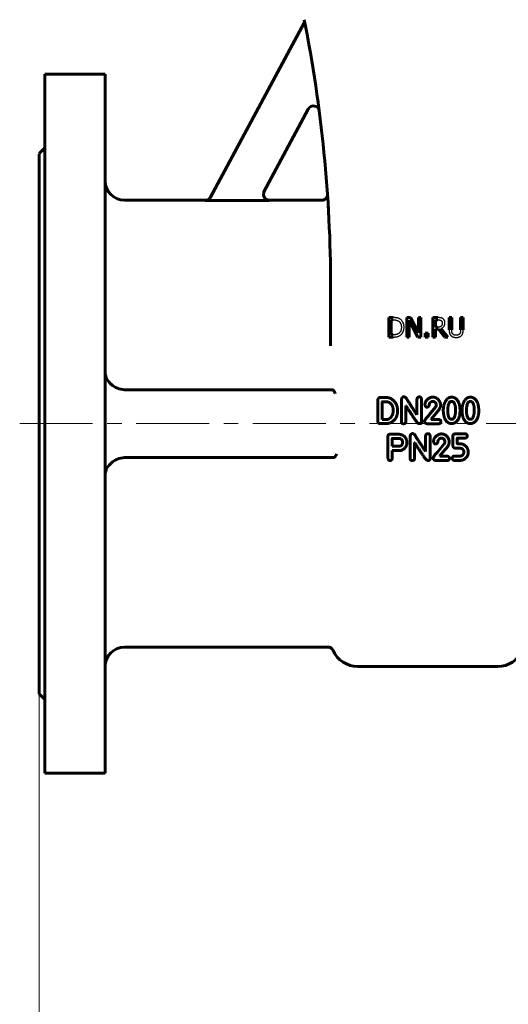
# Model space of a CAD drawing. Header units: millimetres. Extents: x 0 to 595, y -3 to 420.
# Tile 3 of 24: x 166 to 217, y 151 to 252. Entities that reach past the tile are written whole.
import ezdxf

# ---------------------------------------------------------------- set-up
doc = ezdxf.new("R2010")
doc.units = ezdxf.units.MM
for name, pattern in [('K5LT-1', [0]), ('K5LT_AXLED', [12, 7.5, -1.5, 1.5, -1.5]), ('K5LT_BASIC', [0]), ('K5LT_THIN', [0])]:
    doc.linetypes.add(name, pattern=pattern)
doc.layers.add('Системный слой', color=7, linetype='Continuous')
doc.layers.add('Системный слой (1)', color=7, linetype='Continuous', true_color=0x6c6c6c)
doc.styles.add('KDIMTEXTSTYLE', font='txt', dxfattribs={"width": 0.96, "oblique": 15, "height": 5})
doc.styles.add('KTEXTSTYLE', font='txt', dxfattribs={"width": 0.96, "height": 5})
doc.dimstyles.new('KDIMSTYLE (0.20)', dxfattribs={"dimtxt": 5, "dimasz": 1, "dimexe": 2, "dimexo": 0, "dimgap": 1, "dimtad": 1, "dimlfac": 5, "dimtxsty": 'KDIMTEXTSTYLE', "dimsah": 1, "dimcen": 0, "dimdle": 1, "dimadec": 0, "dimazin": 0, "dimtfac": 0.667, "dimtmove": 0, "dimatfit": 3, "dimfxl": 1, "dimtvp": 1, "dimtolj": 1, "dimtzin": 0, "dimarcsym": 0})

# ---------------------------------------------------------------- blocks, each defined once
blk = doc.blocks.new('U3')
at = {"layer": 'Системный слой (1)', "color": 143, "linetype": 'K5LT_BASIC', "lineweight": 60, "true_color": 0x33acca}
for p, q in [((168.36, 238.6), (168.36, 210.8)), ((168.36, 210.8), (168.36, 183))]:
    blk.add_line(p, q, dxfattribs=at)
blk = doc.blocks.new('U8')
at = {"layer": 'Системный слой (1)', "color": 143, "linetype": 'K5LT_BASIC', "lineweight": 60, "true_color": 0x33acca}
for p, q in [((191.5, 234.69), (191.44, 234.29)), ((191.44, 234.29), (191.64, 233.95)), ((191.64, 233.95), (192.02, 233.8)), ((192.02, 233.8), (192.03, 233.8))]:
    blk.add_line(p, q, dxfattribs=at)
blk = doc.blocks.new('U9')
at = {"layer": 'Системный слой (1)', "color": 143, "linetype": 'K5LT_BASIC', "lineweight": 60, "true_color": 0x33acca}
for p, q in [((175.16, 246.8), (175.16, 210.8)), ((175.16, 210.8), (175.16, 174.8))]:
    blk.add_line(p, q, dxfattribs=at)
blk = doc.blocks.new('U20')
at = {"layer": 'Системный слой (1)', "color": 143, "linetype": 'K5LT_BASIC', "lineweight": 60, "true_color": 0x33acca}
for p, q in [((185.47, 233.8), (177.16, 233.8)), ((197.44, 233.8), (192.03, 233.8))]:
    blk.add_line(p, q, dxfattribs=at)
blk = doc.blocks.new('U25')
at = {"layer": 'Системный слой (1)', "color": 143, "linetype": 'K5LT_BASIC', "lineweight": 60, "true_color": 0x33acca}
for p, q in [((198.04, 234.44), (198.04, 234.44)), ((198.04, 234.44), (198.04, 234.42)), ((198.04, 234.42), (198.04, 234.4))]:
    blk.add_line(p, q, dxfattribs=at)
blk = doc.blocks.new('U26')
at = {"layer": 'Системный слой (1)', "color": 143, "linetype": 'K5LT_BASIC', "lineweight": 60, "true_color": 0x33acca}
for p, q in [((168.96, 246.8), (168.96, 210.8)), ((168.96, 210.8), (168.96, 174.8))]:
    blk.add_line(p, q, dxfattribs=at)
blk = doc.blocks.new('U50')
at = {"layer": 'Системный слой (1)', "color": 143, "linetype": 'K5LT_BASIC', "lineweight": 60, "true_color": 0x33acca}
for p, q in [((175.18, 215.79), (175.16, 215.94)), ((175.31, 215.43), (175.18, 215.79)), ((175.58, 215.06), (175.31, 215.43)), ((175.78, 214.85), (175.58, 215.06))]:
    blk.add_line(p, q, dxfattribs=at)
blk = doc.blocks.new('U51')
at = {"layer": 'Системный слой (1)', "color": 143, "linetype": 'K5LT_BASIC', "lineweight": 60, "true_color": 0x33acca}
for p, q in [((175.18, 205.82), (175.16, 205.66)), ((175.31, 206.18), (175.18, 205.82)), ((175.58, 206.54), (175.31, 206.18)), ((175.78, 206.75), (175.58, 206.54))]:
    blk.add_line(p, q, dxfattribs=at)
blk = doc.blocks.new('D0')
at = {"layer": 'Системный слой (1)'}
for points in [[(173.36, 141.86), (172.86, 142.52), (173.36, 143.18), (168.36, 142.52)], [(243.36, 141.86), (248.36, 142.52), (243.36, 143.18), (243.86, 142.52)]]:
    blk.add_hatch(color=7, dxfattribs=at).paths.add_polyline_path(points)
at = {"layer": 'Системный слой (1)', "color": 7, "linetype": 'K5LT_THIN', "lineweight": 18, "true_color": 0xffffff}
for p, q in [((168.36, 183), (168.36, 140.52)), ((248.36, 183), (248.36, 140.52)), ((168.36, 142.52), (173.36, 143.18)), ((173.36, 143.18), (172.86, 142.52)), ((243.86, 142.52), (243.36, 143.18)), ((243.36, 143.18), (248.36, 142.52)), ((173.36, 141.86), (168.36, 142.52)), ((168.36, 142.52), (248.36, 142.52)), ((172.86, 142.52), (173.36, 141.86)), ((248.36, 142.52), (243.36, 141.86)), ((243.36, 141.86), (243.86, 142.52))]:
    blk.add_line(p, q, dxfattribs=at)
blk.add_wipeout([(202.75, 143.52), (202.75, 150.9), (213.52, 150.9), (213.52, 143.52)]).dxf.layer = 'Системный слой (1)'
at = {"layer": 'Системный слой (1)', "color": 7, "insert": (202.75, 150.11), "char_height": 5, "attachment_point": 1, "style": 'KTEXTSTYLE'}
blk.add_mtext('\\fArial|b0|c204|p34;\\H5.0;\\W1.000;\\Q15;\\fGOST Type AU|b0|i0|c204|p34;\\Q15;\\W0.960;400', dxfattribs=at)
blk = doc.blocks.new('KDIMARROW_01')
at = {"layer": 'Системный слой'}
blk.add_hatch(color=0, dxfattribs=at).paths.add_polyline_path([(0, 0), (-5, 0.66), (-4.5, 0), (-5, -0.66)])
at = {"layer": 'Системный слой', "color": 0, "linetype": 'K5LT_THIN', "lineweight": 18}
for p, q in [((-4.5, 0), (-5, 0.66)), ((-5, 0.66), (0, 0)), ((0, 0), (-5, -0.66)), ((-5, -0.66), (-4.5, 0))]:
    blk.add_line(p, q, dxfattribs=at)
at = {"layer": 'Системный слой (1)', "color": 0, "linetype": 'K5LT_THIN', "lineweight": 18}
blk.add_line((208.36, 210.8), (208.16, 210.8), dxfattribs=at)

msp = doc.modelspace()

# ---------------------------------------------------------------- linework, layer by layer
at = {"layer": 'Системный слой (1)', "color": 143, "linetype": 'K5LT_BASIC', "lineweight": 60, "true_color": 0x33acca}
for p, q in [((185.9955, 234.1078), (195.6326, 252.0578)), ((195.6326, 252.0578), (195.7184, 252.0118)), ((168.9609, 246.802), (175.1609, 246.802)), ((196.0684, 243.1988), (191.4923, 234.6754)), ((168.3609, 238.602), (168.9609, 239.202)), ((198.0521, 234.2317), (198.0382, 234.4412)), ((185.4666, 233.7914), (192.0207, 233.7914)), ((198.3609, 218.8095), (198.3609, 224.9393)), ((204.3449, 221.7214), (204.3449, 219.7214)), ((204.8003, 221.7214), (204.3449, 221.7214)), ((204.6107, 221.4912), (204.8133, 221.4912)), ((204.6107, 219.9515), (204.6107, 221.4912)), ((206.588, 221.7214), (206.2104, 221.7214)), ((206.2104, 221.7214), (206.2104, 219.7214)), ((206.4583, 221.4458), (207.3433, 219.7214)), ((206.4583, 219.7214), (206.4583, 221.4458)), ((207.3935, 220.1379), (206.588, 221.7214)), ((207.3935, 221.7214), (207.3935, 220.1379)), ((207.6415, 221.7214), (207.3935, 221.7214)), ((207.6415, 219.7214), (207.6415, 221.7214)), ((209.3951, 221.7214), (208.8797, 221.7214)), ((208.8797, 221.7214), (208.8797, 219.7214)), ((209.1455, 220.7392), (209.1455, 221.4912)), ((209.1455, 221.4912), (209.4097, 221.4912)), ((210.8279, 221.7214), (210.5621, 221.7214)), ((210.5621, 221.7214), (210.5621, 220.4734)), ((210.8279, 220.4734), (210.8279, 221.7214)), ((212.0094, 221.7214), (211.7436, 221.7214)), ((211.7436, 221.7214), (211.7436, 220.4669)), ((212.0094, 220.4734), (212.0094, 221.7214)), ((208.0985, 220.1039), (208.0985, 219.7214)), ((208.4194, 220.1039), (208.0985, 220.1039)), ((208.4194, 219.7214), (208.4194, 220.1039)), ((209.3789, 220.7392), (209.1455, 220.7392)), ((209.1455, 219.7214), (209.1455, 220.5172)), ((209.1455, 220.5172), (209.4502, 220.5172)), ((209.4502, 220.5172), (210.0823, 219.7214)), ((210.4275, 219.7214), (209.716, 220.5917)), ((204.3449, 219.7214), (204.8052, 219.7214)), ((204.8133, 219.9515), (204.6107, 219.9515)), ((206.2104, 219.7214), (206.4583, 219.7214)), ((207.3433, 219.7214), (207.6415, 219.7214)), ((208.0985, 219.7214), (208.4194, 219.7214)), ((208.8797, 219.7214), (209.1455, 219.7214)), ((210.0823, 219.7214), (210.4275, 219.7214)), ((177.1609, 214.302), (198.5151, 214.302)), ((198.5151, 214.302), (198.5458, 214.302)), ((203.2219, 213.2338), (203.2219, 211.0257)), ((203.4972, 213.4881), (203.4303, 213.4842)), ((204.1338, 213.4881), (203.4972, 213.4881)), ((203.6673, 213.0426), (203.6616, 211.2379)), ((204.1032, 213.0636), (203.6884, 213.0636)), ((205.659, 213.3045), (205.659, 210.9932)), ((207.2515, 213.293), (207.2515, 211.7216)), ((207.7084, 210.9301), (207.7084, 213.3045)), ((208.8761, 213.0904), (208.9507, 213.0904)), ((204.7934, 212.1078), (204.7934, 212.2358)), ((206.1044, 212.645), (206.1255, 212.645)), ((206.1044, 210.9932), (206.1044, 212.645)), ((209.1724, 212.4978), (208.4746, 211.6623)), ((208.7193, 211.2704), (209.226, 211.8955)), ((209.2374, 212.6889), (209.2374, 212.666)), ((209.6905, 212.7195), (209.6695, 212.8897)), ((210.4237, 212.3391), (210.4142, 212.123)), ((211.6836, 212.1747), (211.6836, 212.1842)), ((212.3499, 212.3391), (212.3404, 212.123)), ((213.6098, 212.1747), (213.6098, 212.1842)), ((203.6616, 211.2379), (203.6826, 211.2264)), ((203.6826, 211.2264), (204.1032, 211.2264)), ((207.2515, 211.7216), (207.2305, 211.7216)), ((208.0311, 211.0601), (208.0311, 211.0391)), ((208.7193, 211.2455), (208.7193, 211.2704)), ((209.4382, 211.2455), (208.7193, 211.2455)), ((209.7116, 210.9855), (209.7116, 211.018)), ((210.7851, 211.2551), (210.8787, 211.2551)), ((212.7112, 211.2551), (212.8049, 211.2551)), ((203.4647, 210.802), (204.0497, 210.802)), ((207.4656, 210.8058), (207.5383, 210.8058)), ((208.337, 210.7905), (209.4382, 210.7905)), ((204.2438, 209.4788), (204.2533, 207.4084)), ((205.0601, 209.7274), (204.4866, 209.7274)), ((205.4845, 209.2877), (204.7198, 209.2877)), ((206.548, 209.5152), (206.548, 207.2038)), ((206.9934, 208.8556), (207.0145, 208.8556)), ((206.9934, 207.2038), (206.9934, 208.8556)), ((208.1405, 209.5037), (208.1405, 207.9322)), ((208.5974, 207.1407), (208.5974, 209.5152)), ((209.7651, 209.301), (209.8397, 209.301)), ((210.1264, 208.8996), (210.1264, 208.8766)), ((210.5795, 208.9302), (210.5585, 209.1003)), ((210.9419, 209.4846), (210.9419, 208.6262)), ((212.1654, 209.7637), (211.1999, 209.7522)), ((211.393, 208.8097), (211.393, 209.2819)), ((211.4141, 209.3029), (212.1444, 209.3029)), ((204.7102, 208.4904), (204.7313, 208.4694)), ((204.7102, 207.2707), (204.7102, 208.0335)), ((204.7102, 208.0335), (205.6011, 208.0335)), ((204.7313, 208.4694), (205.3144, 208.4694)), ((208.1405, 207.9322), (208.1195, 207.9322)), ((210.0614, 208.7084), (209.3636, 207.8729)), ((209.6083, 207.481), (210.115, 208.1062)), ((211.7582, 208.7237), (211.4676, 208.7237)), ((212.0794, 207.9399), (212.0794, 207.7907)), ((212.5305, 207.8328), (212.5305, 207.9303)), ((198.6617, 207.302), (177.1609, 207.302)), ((198.6617, 207.302), (198.6624, 207.302)), ((208.3546, 207.0165), (208.4273, 207.0165)), ((208.9201, 207.2707), (208.9201, 207.2497)), ((209.226, 207.0012), (210.3272, 207.0012)), ((209.6083, 207.4562), (209.6083, 207.481)), ((210.3272, 207.4562), (209.6083, 207.4562)), ((210.6006, 207.1962), (210.6006, 207.2287)), ((211.6932, 207.4676), (211.0929, 207.4676)), ((211.1254, 207.0126), (211.7142, 207.0126)), ((198.0625, 187.802), (177.1609, 187.802)), ((201.1609, 185.802), (215.5609, 185.802)), ((168.3609, 183.002), (168.9609, 182.402)), ((168.9609, 174.802), (175.1609, 174.802))]:
    msp.add_line(p, q, dxfattribs=at)
at = {"layer": 'Системный слой (1)', "color": 30, "linetype": 'K5LT_AXLED', "lineweight": 18, "true_color": 0xff8000}
msp.add_line((166.3609, 210.802), (250.3609, 210.802), dxfattribs=at)
at = {"layer": 'Системный слой (1)', "color": 143, "linetype": 'K5LT_BASIC', "lineweight": 60, "true_color": 0x33acca}
for centre, radius, start, end in [((58.3609, 224.9393), 140, 0, 11.309932), ((196.597, 242.915), 0.6, 7.40896, 151.769278), ((177.1609, 235.802), 2, 180, 270), ((58.3609, 224.9393), 140, 3.875584, 3.891721), ((177.1609, 216.302), 2, 226.426204, 270), ((177.1609, 205.302), 2, 90, 133.573796), ((177.1609, 185.802), 2, 90, 180), ((198.0625, 187.202), 0.6, 24.315739, 90), ((201.1609, 188.602), 2.8, 204.315739, 270), ((215.5609, 188.602), 2.8, 270, 335.684261)]:
    msp.add_arc(centre, radius, start, end, dxfattribs=at)
at = {"layer": 'Системный слой (1)', "color": 7, "linetype": 'K5LT-1'}
for points, knots in [([(192.0207, 233.7914), (191.9962, 233.7914), (191.9473, 233.7944), (191.8969, 233.8039), (191.8587, 233.8137), (191.832, 233.8217), (191.8061, 233.8312), (191.7885, 233.8384), (191.775, 233.8442), (191.7575, 233.8524), (191.7233, 233.8699), (191.6954, 233.887), (191.6723, 233.9034), (191.6655, 233.9083), (191.6553, 233.916), (191.6386, 233.9291), (191.6065, 233.957), (191.5649, 234), (191.5214, 234.0572), (191.4911, 234.1086), (191.4706, 234.1521), (191.4605, 234.1775), (191.4548, 234.1937), (191.4521, 234.2017), (191.4481, 234.2143), (191.4424, 234.2339), (191.4328, 234.2734), (191.4271, 234.3091), (191.4245, 234.3381), (191.4237, 234.3472), (191.4228, 234.362), (191.4221, 234.3837), (191.4224, 234.4258), (191.4277, 234.4841), (191.4424, 234.5533), (191.464, 234.6173), (191.4821, 234.6564), (191.4923, 234.6754)], [0, 0, 0, 0, 0.036776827, 0.073553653, 0.077340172, 0.096408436, 0.1154767, 0.118994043, 0.125173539, 0.137532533, 0.147987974, 0.183161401, 0.186905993, 0.190618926, 0.195803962, 0.206174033, 0.222563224, 0.259692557, 0.295606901, 0.330634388, 0.349320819, 0.368007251, 0.371644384, 0.375262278, 0.380703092, 0.391584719, 0.4060004, 0.442179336, 0.445947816, 0.44982217, 0.455959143, 0.46823309, 0.48242874, 0.519243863, 0.556058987, 0.588428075, 0.620797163, 0.620797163, 0.620797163, 0.620797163]), ([(185.9955, 234.1078), (185.9837, 234.0859), (185.9575, 234.0437), (185.9106, 233.9855), (185.87, 233.9462), (185.8408, 233.9222), (185.8208, 233.9068), (185.7871, 233.8832), (185.7472, 233.8604), (185.7069, 233.8415), (185.6838, 233.8322), (185.6477, 233.819), (185.6187, 233.8106), (185.5719, 233.8004), (185.5286, 233.7936), (185.4873, 233.7914), (185.4666, 233.7914)], [0, 0, 0, 0, 0.037280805, 0.07456161, 0.112556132, 0.122011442, 0.131466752, 0.150377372, 0.18389922, 0.200608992, 0.217318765, 0.221228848, 0.258558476, 0.262371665, 0.293438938, 0.324506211, 0.324506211, 0.324506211, 0.324506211]), ([(205.5167, 221.5625), (205.5108, 221.5664), (205.4989, 221.574), (205.4744, 221.5885), (205.4486, 221.6025), (205.4211, 221.6158), (205.3993, 221.6257), (205.377, 221.6351), (205.354, 221.6441), (205.3304, 221.6527), (205.3062, 221.6608), (205.2814, 221.6685), (205.2617, 221.6741), (205.2477, 221.6779), (205.2369, 221.6808), (205.2231, 221.6842), (205.2061, 221.688), (205.189, 221.6915), (205.172, 221.6948), (205.1496, 221.6986), (205.1104, 221.7046), (205.0511, 221.7114), (204.9873, 221.7162), (204.9329, 221.7189), (204.8904, 221.7203), (204.846, 221.7212), (204.8157, 221.7214), (204.8003, 221.7214)], [-1.16677901, -1.16677901, -1.16677901, -1.16677901, -1.12174252, -1.07670604, -0.98663308, -0.93916782, -0.89170257, -0.84423732, -0.79677207, -0.74930682, -0.70184157, -0.65437632, -0.60691107, -0.59229315, -0.57767524, -0.5484394, -0.51920357, -0.48996774, -0.46387054, -0.43777335, -0.38557896, -0.28918422, -0.19278948, -0.14459211, -0.09639474, -0.04819737, 0, 0, 0, 0]), ([(204.8133, 221.4912), (204.8238, 221.4912), (204.8446, 221.4911), (204.8751, 221.4904), (204.9049, 221.4893), (204.9325, 221.4878), (204.9582, 221.486), (204.9821, 221.4838), (205.0053, 221.4814), (205.027, 221.4787), (205.0472, 221.4757), (205.066, 221.4727), (205.0842, 221.4693), (205.0987, 221.4663), (205.1097, 221.4638), (205.1199, 221.4614), (205.1326, 221.4583), (205.1475, 221.4543), (205.1624, 221.4499), (205.1773, 221.4453), (205.1969, 221.4388), (205.2173, 221.4314), (205.2577, 221.4152), (205.298, 221.3961), (205.3317, 221.3772), (205.3416, 221.3713)], [-0.200223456, -0.200223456, -0.200223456, -0.200223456, -0.191348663, -0.182473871, -0.173599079, -0.164724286, -0.156839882, -0.148955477, -0.141071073, -0.133186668, -0.126149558, -0.119112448, -0.112075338, -0.105038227, -0.10187938, -0.098720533, -0.092402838, -0.086085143, -0.079767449, -0.073449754, -0.067132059, -0.05449667, -0.046870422, -0.013973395, 0, 0, 0, 0]), ([(205.3416, 221.3713), (205.3524, 221.3647), (205.3735, 221.3509), (205.3957, 221.3343), (205.4168, 221.3172), (205.4323, 221.3035), (205.4497, 221.2868), (205.4623, 221.2739), (205.4746, 221.2605), (205.4905, 221.2419), (205.5032, 221.2255), (205.5133, 221.2115), (205.5193, 221.2028), (205.5299, 221.1871), (205.5398, 221.1708), (205.5586, 221.1375), (205.5759, 221.1017), (205.5936, 221.0558), (205.6032, 221.0268), (205.6161, 220.9822), (205.6267, 220.9348), (205.6353, 220.8785), (205.6395, 220.8406), (205.6421, 220.8076), (205.6436, 220.7794), (205.6445, 220.7513), (205.6447, 220.7324), (205.6447, 220.723)], [-0.374955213, -0.374955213, -0.374955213, -0.374955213, -0.356036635, -0.337118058, -0.333126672, -0.314929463, -0.305830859, -0.296732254, -0.287606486, -0.278480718, -0.260229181, -0.256532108, -0.252444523, -0.244269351, -0.227919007, -0.223648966, -0.186678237, -0.168192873, -0.149707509, -0.141167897, -0.098682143, -0.077439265, -0.056196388, -0.042147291, -0.028098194, -0.014049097, 0, 0, 0, 0]), ([(205.9219, 220.7197), (205.9219, 220.7335), (205.9215, 220.7609), (205.9199, 220.8013), (205.9172, 220.8411), (205.9123, 220.8911), (205.9039, 220.9502), (205.8905, 221.016), (205.8739, 221.0779), (205.8554, 221.1329), (205.8352, 221.1826), (205.8139, 221.2275), (205.7906, 221.2706), (205.772, 221.3011), (205.7419, 221.347), (205.6968, 221.4068), (205.6225, 221.4832), (205.5598, 221.5332), (205.5233, 221.5582), (205.5167, 221.5625)], [-0.387823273, -0.387823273, -0.387823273, -0.387823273, -0.373982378, -0.360141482, -0.346300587, -0.332459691, -0.306719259, -0.280978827, -0.256742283, -0.232505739, -0.21223913, -0.19197252, -0.171727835, -0.151483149, -0.147108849, -0.102245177, -0.055770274, -0.009942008, 0, 0, 0, 0]), ([(209.904, 221.616), (209.8929, 221.6232), (209.8702, 221.6369), (209.8448, 221.6502), (209.809, 221.6671), (209.7737, 221.6809), (209.729, 221.6936), (209.7058, 221.6987), (209.6921, 221.7012), (209.6863, 221.7022), (209.6748, 221.704), (209.6569, 221.7066), (209.6275, 221.7104), (209.5772, 221.7154), (209.4999, 221.7201), (209.432, 221.7214), (209.3951, 221.7214)], [-0.264188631, -0.264188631, -0.264188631, -0.264188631, -0.243054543, -0.221920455, -0.217669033, -0.177940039, -0.158613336, -0.139286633, -0.137873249, -0.13504648, -0.129392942, -0.118085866, -0.105398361, -0.082665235, -0.042482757, 0, 0, 0, 0]), ([(209.4097, 221.4912), (209.4165, 221.4912), (209.4299, 221.4911), (209.4496, 221.4907), (209.4688, 221.4901), (209.4866, 221.4892), (209.5031, 221.488), (209.5185, 221.4868), (209.5334, 221.4853), (209.5473, 221.4837), (209.5602, 221.4819), (209.5763, 221.4795), (209.5946, 221.4761), (209.6149, 221.4715), (209.6338, 221.4663), (209.6521, 221.4604), (209.6659, 221.4551), (209.6872, 221.4461), (209.7067, 221.4362), (209.7231, 221.426), (209.7274, 221.4231)], [-0.17270588, -0.17270588, -0.17270588, -0.17270588, -0.164641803, -0.156577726, -0.148513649, -0.140449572, -0.133300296, -0.12615102, -0.119001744, -0.111852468, -0.105488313, -0.099124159, -0.086395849, -0.075006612, -0.063617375, -0.052228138, -0.040838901, -0.036713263, -0.009809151, 0, 0, 0, 0]), ([(209.716, 220.5917), (209.7314, 220.5974), (209.7614, 220.6097), (209.7929, 220.6248), (209.835, 220.6472), (209.8846, 220.6781), (209.9364, 220.7203), (209.9732, 220.7565), (210.0063, 220.7935), (210.0353, 220.8323), (210.059, 220.872), (210.0792, 220.9114), (210.1002, 220.9638), (210.113, 221.0121), (210.1207, 221.0516), (210.1253, 221.0804), (210.1288, 221.1161), (210.1303, 221.1441), (210.1309, 221.1636), (210.1309, 221.1735), (210.1309, 221.1784)], [-0.242803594, -0.242803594, -0.242803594, -0.242803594, -0.228120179, -0.213436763, -0.21050008, -0.183310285, -0.157453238, -0.14489377, -0.132334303, -0.108410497, -0.09758135, -0.086752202, -0.065093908, -0.042917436, -0.039817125, -0.028177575, -0.016538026, -0.008269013, -0.004134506, 0, 0, 0, 0]), ([(209.7274, 221.4231), (209.7326, 221.4196), (209.7428, 221.4122), (209.7534, 221.4036), (209.7674, 221.3911), (209.7839, 221.3744), (209.8038, 221.3481), (209.8175, 221.3244), (209.8267, 221.304), (209.8349, 221.2831), (209.8404, 221.265), (209.8465, 221.2394), (209.8513, 221.2115), (209.8536, 221.1799), (209.8538, 221.1614), (209.8538, 221.1573)], [-0.133910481, -0.133910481, -0.133910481, -0.133910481, -0.125731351, -0.117552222, -0.115894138, -0.100560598, -0.085684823, -0.070497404, -0.062903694, -0.055309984, -0.040312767, -0.037997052, -0.02133731, -0.004677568, 0, 0, 0, 0]), ([(209.8538, 221.1573), (209.8538, 221.1513), (209.8537, 221.1392), (209.853, 221.1214), (209.8519, 221.104), (209.8504, 221.0874), (209.8486, 221.0718), (209.8458, 221.0519), (209.8414, 221.0287), (209.835, 221.0026), (209.8277, 220.9792), (209.8195, 220.9576), (209.8076, 220.9314), (209.7902, 220.9009), (209.7701, 220.8741), (209.7529, 220.8552), (209.7446, 220.8469), (209.7403, 220.8429)], [-0.153701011, -0.153701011, -0.153701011, -0.153701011, -0.146890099, -0.140079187, -0.133268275, -0.126457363, -0.120200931, -0.1139445, -0.101431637, -0.089803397, -0.078175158, -0.067754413, -0.057333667, -0.037097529, -0.016861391, -0.008430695, 0, 0, 0, 0]), ([(210.1309, 221.1784), (210.1309, 221.1853), (210.1308, 221.199), (210.13, 221.2194), (210.1286, 221.2397), (210.1267, 221.2589), (210.1243, 221.277), (210.1217, 221.294), (210.1185, 221.3109), (210.1149, 221.327), (210.1116, 221.3399), (210.1088, 221.3497), (210.1062, 221.3584), (210.1017, 221.3724), (210.0948, 221.3911), (210.0851, 221.4136), (210.0748, 221.434), (210.0635, 221.4533), (210.0537, 221.4688), (210.0447, 221.4819), (210.0383, 221.4908), (210.0325, 221.4985), (210.0224, 221.5114), (210.0112, 221.5246), (209.9922, 221.545), (209.9602, 221.576), (209.9275, 221.6008), (209.904, 221.616)], [-0.317196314, -0.317196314, -0.317196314, -0.317196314, -0.301958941, -0.286721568, -0.271484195, -0.256246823, -0.243432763, -0.230618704, -0.217804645, -0.204990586, -0.193603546, -0.187910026, -0.182216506, -0.173721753, -0.156732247, -0.142272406, -0.127812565, -0.116578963, -0.105345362, -0.099088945, -0.092832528, -0.088702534, -0.08457254, -0.068052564, -0.062304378, -0.041952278, 0, 0, 0, 0]), ([(205.366, 220.0844), (205.3548, 220.0766), (205.3322, 220.0617), (205.3062, 220.047), (205.2678, 220.027), (205.2378, 220.014), (205.2058, 220.0026), (205.1918, 219.9979), (205.1745, 219.9925), (205.1546, 219.9871), (205.1352, 219.9823), (205.1147, 219.9779), (205.0857, 219.9724), (205.0556, 219.9675), (205.0243, 219.9634), (205.0003, 219.9606), (204.9758, 219.9582), (204.9483, 219.956), (204.9178, 219.9541), (204.8837, 219.9526), (204.8489, 219.9517), (204.8252, 219.9515), (204.8133, 219.9515)], [-0.212320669, -0.212320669, -0.212320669, -0.212320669, -0.195985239, -0.179649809, -0.176267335, -0.143581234, -0.140197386, -0.135455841, -0.125972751, -0.118536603, -0.111100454, -0.102640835, -0.094181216, -0.077261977, -0.068802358, -0.060342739, -0.05188312, -0.0434235, -0.032567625, -0.02171175, -0.010855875, 0, 0, 0, 0]), ([(205.6447, 220.723), (205.6447, 220.7118), (205.6445, 220.6896), (205.6434, 220.6568), (205.6415, 220.6248), (205.639, 220.5946), (205.6359, 220.5662), (205.6311, 220.5303), (205.6239, 220.4886), (205.6131, 220.4421), (205.6011, 220.4012), (205.588, 220.3642), (205.574, 220.3308), (205.5585, 220.2991), (205.536, 220.2589), (205.5031, 220.2104), (205.4566, 220.1572), (205.4097, 220.1156), (205.3781, 220.0926), (205.366, 220.0844)], [-0.452495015, -0.452495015, -0.452495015, -0.452495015, -0.436047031, -0.419599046, -0.403151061, -0.386703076, -0.371728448, -0.356753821, -0.326804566, -0.299259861, -0.271715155, -0.247850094, -0.223985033, -0.200484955, -0.176984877, -0.129984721, -0.079421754, -0.029598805, 0, 0, 0, 0]), ([(205.5134, 219.8818), (205.5418, 219.9005), (205.5716, 219.9231), (205.6258, 219.9702), (205.6553, 219.9998), (205.6838, 220.0325), (205.6953, 220.0461), (205.7154, 220.0712), (205.7428, 220.1086), (205.7682, 220.1483), (205.7877, 220.1818), (205.8064, 220.216), (205.8284, 220.2605), (205.8512, 220.3152), (205.8707, 220.3706), (205.8825, 220.4118), (205.8981, 220.4736), (205.9142, 220.5595), (205.9213, 220.6552), (205.9219, 220.7102), (205.9219, 220.7197)], [-0.457315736, -0.457315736, -0.457315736, -0.457315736, -0.405205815, -0.399759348, -0.346887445, -0.341365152, -0.334277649, -0.320102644, -0.293229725, -0.26561826, -0.251812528, -0.238006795, -0.210395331, -0.182783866, -0.156025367, -0.129266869, -0.124053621, -0.069295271, -0.011911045, 0, 0, 0, 0]), ([(209.7403, 220.8429), (209.7312, 220.8338), (209.7206, 220.8244), (209.7044, 220.812), (209.6957, 220.8058), (209.6851, 220.7991), (209.6793, 220.7956), (209.6754, 220.7934), (209.6725, 220.7918), (209.6685, 220.7896), (209.6636, 220.7871), (209.6572, 220.7839), (209.6494, 220.7802), (209.641, 220.7767), (209.6336, 220.7738), (209.6272, 220.7714), (209.621, 220.7692), (209.6155, 220.7675), (209.6107, 220.766), (209.6049, 220.7643), (209.5988, 220.7626), (209.5926, 220.7611), (209.5877, 220.7599), (209.5838, 220.7591), (209.5803, 220.7583), (209.5771, 220.7576), (209.5742, 220.757), (209.5712, 220.7564), (209.5664, 220.7555), (209.5596, 220.7542), (209.5488, 220.7523), (209.5361, 220.7502), (209.5174, 220.7475), (209.499, 220.7453), (209.4812, 220.7436), (209.4575, 220.7416), (209.4306, 220.7401), (209.4047, 220.7394), (209.39, 220.7392), (209.3826, 220.7392), (209.3789, 220.7392)], [-0.138718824, -0.138718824, -0.138718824, -0.138718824, -0.132322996, -0.131657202, -0.128521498, -0.126953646, -0.125385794, -0.125155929, -0.124696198, -0.123776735, -0.122857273, -0.121937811, -0.120098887, -0.118259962, -0.116859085, -0.115458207, -0.11405733, -0.112656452, -0.111509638, -0.110362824, -0.108069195, -0.106094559, -0.104119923, -0.102145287, -0.100170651, -0.098686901, -0.097203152, -0.095719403, -0.094235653, -0.089809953, -0.085384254, -0.077991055, -0.070597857, -0.057340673, -0.050712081, -0.04408349, -0.022041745, -0.011020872, -0.005510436, 0, 0, 0, 0]), ([(210.5621, 220.4734), (210.5621, 220.4613), (210.5623, 220.4373), (210.5632, 220.4019), (210.5648, 220.3674), (210.567, 220.3352), (210.5696, 220.3052), (210.5737, 220.2676), (210.5786, 220.2325), (210.5844, 220.1999), (210.5889, 220.1773), (210.5938, 220.1554), (210.599, 220.1348), (210.6044, 220.1155), (210.6099, 220.0974), (210.616, 220.0796), (210.6225, 220.0623), (210.6294, 220.0454), (210.6392, 220.0234), (210.6579, 219.9862), (210.6891, 219.9365), (210.7244, 219.8934), (210.7471, 219.8701), (210.7533, 219.864)], [-0.21162953, -0.21162953, -0.21162953, -0.21162953, -0.202529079, -0.193428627, -0.184328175, -0.175227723, -0.167070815, -0.158913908, -0.142600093, -0.135238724, -0.127877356, -0.120515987, -0.113154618, -0.106538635, -0.099922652, -0.093306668, -0.086690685, -0.080193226, -0.073695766, -0.060700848, -0.035047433, -0.009394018, 0, 0, 0, 0]), ([(210.9138, 220.0698), (210.9086, 220.0777), (210.8987, 220.0937), (210.889, 220.112), (210.8799, 220.1307), (210.8715, 220.15), (210.8642, 220.1699), (210.8597, 220.1839), (210.8565, 220.1943), (210.8526, 220.2087), (210.8491, 220.2234), (210.8466, 220.2354), (210.8447, 220.2452), (210.8421, 220.2599), (210.8397, 220.2759), (210.8375, 220.2926), (210.8355, 220.3098), (210.8332, 220.3335), (210.8309, 220.3646), (210.8294, 220.3933), (210.8286, 220.4171), (210.8282, 220.4354), (210.8279, 220.4542), (210.8279, 220.467), (210.8279, 220.4734)], [-0.563517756, -0.563517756, -0.563517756, -0.563517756, -0.519918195, -0.476318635, -0.467303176, -0.4231448, -0.378986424, -0.369859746, -0.356337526, -0.329293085, -0.302248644, -0.288726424, -0.275204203, -0.258293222, -0.224471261, -0.20756028, -0.190649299, -0.156827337, -0.117620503, -0.078413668, -0.058810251, -0.039206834, -0.019603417, 0, 0, 0, 0]), ([(211.2849, 219.9061), (211.2784, 219.9061), (211.2654, 219.9063), (211.2462, 219.907), (211.2274, 219.9081), (211.2096, 219.9097), (211.1928, 219.9116), (211.1715, 219.9147), (211.1371, 219.921), (211.0939, 219.9329), (211.0495, 219.9512), (211.0111, 219.9726), (210.977, 219.9975), (210.9471, 220.026), (210.9267, 220.0509), (210.9163, 220.066), (210.9138, 220.0698)], [-0.266337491, -0.266337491, -0.266337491, -0.266337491, -0.256397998, -0.246458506, -0.236519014, -0.226579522, -0.217469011, -0.2083585, -0.190137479, -0.156354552, -0.125953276, -0.096394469, -0.067210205, -0.03802594, -0.009407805, 0, 0, 0, 0]), ([(211.6577, 220.0698), (211.654, 220.0643), (211.6464, 220.0534), (211.6372, 220.0421), (211.6234, 220.0262), (211.6036, 220.0064), (211.5769, 219.9856), (211.5533, 219.9706), (211.5347, 219.9603), (211.5185, 219.9524), (211.5051, 219.9466), (211.4919, 219.9413), (211.4754, 219.9352), (211.4565, 219.9292), (211.4271, 219.9211), (211.4003, 219.9156), (211.3565, 219.9093), (211.3232, 219.9066), (211.2922, 219.9061), (211.2849, 219.9061)], [-0.175681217, -0.175681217, -0.175681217, -0.175681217, -0.166636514, -0.157591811, -0.155690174, -0.13770429, -0.119196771, -0.109943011, -0.100689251, -0.091561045, -0.086996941, -0.082432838, -0.0738388, -0.065244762, -0.058339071, -0.037101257, -0.033020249, -0.007701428, 0, 0, 0, 0]), ([(211.7436, 220.4669), (211.7436, 220.4589), (211.7435, 220.4429), (211.7431, 220.4195), (211.7423, 220.3966), (211.7413, 220.3744), (211.74, 220.3531), (211.7378, 220.3255), (211.7352, 220.3007), (211.7323, 220.2785), (211.7302, 220.2644), (211.7279, 220.2507), (211.7255, 220.2375), (211.7228, 220.2248), (211.7199, 220.2125), (211.7168, 220.2004), (211.7133, 220.1884), (211.7095, 220.1765), (211.7041, 220.161), (211.699, 220.1479), (211.6878, 220.1221), (211.6754, 220.0978), (211.6618, 220.0761), (211.6577, 220.0698)], [-0.142838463, -0.142838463, -0.142838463, -0.142838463, -0.136346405, -0.129854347, -0.123362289, -0.116870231, -0.110378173, -0.103886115, -0.090901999, -0.085852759, -0.080803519, -0.075754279, -0.070705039, -0.065891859, -0.061078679, -0.056265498, -0.051452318, -0.046639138, -0.041825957, -0.032199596, -0.030131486, -0.008810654, 0, 0, 0, 0]), ([(211.8181, 219.864), (211.8264, 219.8719), (211.8423, 219.888), (211.8587, 219.9069), (211.8811, 219.9348), (211.908, 219.9735), (211.9342, 220.0239), (211.9518, 220.067), (211.9633, 220.1006), (211.9729, 220.1354), (211.9813, 220.1711), (211.9885, 220.2077), (211.996, 220.2542), (212.006, 220.3385), (212.0094, 220.4167), (212.0094, 220.4734)], [-0.328980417, -0.328980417, -0.328980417, -0.328980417, -0.309924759, -0.290869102, -0.286887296, -0.249277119, -0.210868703, -0.191664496, -0.172460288, -0.153386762, -0.134313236, -0.116182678, -0.098052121, -0.066915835, 0, 0, 0, 0]), ([(204.8052, 219.7214), (204.818, 219.7214), (204.8433, 219.7215), (204.8806, 219.7221), (204.917, 219.7232), (204.9522, 219.7246), (204.9861, 219.7265), (205.0298, 219.7295), (205.0736, 219.7336), (205.117, 219.7389), (205.1511, 219.7439), (205.1781, 219.7485), (205.1988, 219.7525), (205.2122, 219.7553), (205.2237, 219.7579), (205.2365, 219.761), (205.2505, 219.7646), (205.2656, 219.7688), (205.2818, 219.7736), (205.3103, 219.7827), (205.3508, 219.7977), (205.4166, 219.8263), (205.4708, 219.8554), (205.5084, 219.8786), (205.5134, 219.8818)], [-0.802402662, -0.802402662, -0.802402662, -0.802402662, -0.770286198, -0.738169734, -0.70605327, -0.673936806, -0.641820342, -0.609703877, -0.545470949, -0.506394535, -0.46731812, -0.428241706, -0.408703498, -0.389165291, -0.376788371, -0.36441145, -0.33965761, -0.322927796, -0.306197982, -0.276828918, -0.212636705, -0.148444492, -0.020060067, 0, 0, 0, 0]), ([(210.7533, 219.864), (210.7617, 219.8556), (210.7789, 219.8394), (210.799, 219.8229), (210.8198, 219.8069), (210.8366, 219.7951), (210.857, 219.7821), (210.8695, 219.7747), (210.8808, 219.7683), (210.8948, 219.7607), (210.915, 219.7506), (210.9398, 219.7396), (210.9593, 219.7318), (210.9724, 219.727), (210.9786, 219.7248), (210.9857, 219.7224), (210.9958, 219.7191), (211.0139, 219.7135), (211.0373, 219.707), (211.0674, 219.7), (211.1108, 219.6916), (211.1784, 219.6825), (211.2457, 219.6792), (211.2849, 219.6792)], [-0.529439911, -0.529439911, -0.529439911, -0.529439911, -0.488562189, -0.447684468, -0.439400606, -0.397649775, -0.376774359, -0.355898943, -0.3474219, -0.331826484, -0.30063565, -0.269444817, -0.238253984, -0.227168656, -0.221625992, -0.216083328, -0.201813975, -0.187544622, -0.159005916, -0.135008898, -0.111011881, -0.058786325, 0, 0, 0, 0]), ([(211.2849, 219.6792), (211.2948, 219.6792), (211.3143, 219.6794), (211.3432, 219.6803), (211.3714, 219.6818), (211.3978, 219.6838), (211.4226, 219.6863), (211.4538, 219.6902), (211.483, 219.6949), (211.5105, 219.7004), (211.5296, 219.7047), (211.5481, 219.7095), (211.5824, 219.7193), (211.6137, 219.7307), (211.6437, 219.7438), (211.6633, 219.7531), (211.6797, 219.7616), (211.7118, 219.7797), (211.7547, 219.8076), (211.7949, 219.8415), (211.8157, 219.8616), (211.8181, 219.864)], [-0.218219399, -0.218219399, -0.218219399, -0.218219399, -0.209378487, -0.200537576, -0.191696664, -0.182855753, -0.174861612, -0.166867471, -0.15087919, -0.143586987, -0.136294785, -0.129002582, -0.121710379, -0.094821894, -0.088099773, -0.081377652, -0.067933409, -0.065110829, -0.035399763, -0.004122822, 0, 0, 0, 0])]:
    msp.add_open_spline(points, degree=3, knots=knots, dxfattribs=at)
at = {"layer": 'Системный слой (1)', "color": 143, "linetype": 'K5LT_BASIC', "lineweight": 60, "true_color": 0x33acca}
for points, knots in [([(198.0383, 234.4396), (198.0383, 234.4396), (198.0383, 234.4395), (198.0383, 234.4388), (198.0383, 234.4387), (198.0384, 234.4369), (198.0384, 234.4366), (198.0385, 234.435), (198.0385, 234.435), (198.0385, 234.4347), (198.0386, 234.4344), (198.0386, 234.4338), (198.0386, 234.4334), (198.0386, 234.433), (198.0386, 234.4329), (198.0387, 234.4324), (198.0387, 234.4319), (198.0387, 234.4307), (198.0388, 234.4301), (198.0388, 234.4289), (198.0389, 234.4282), (198.0389, 234.4267), (198.039, 234.4259), (198.039, 234.4239), (198.0391, 234.4227), (198.0391, 234.4211), (198.0391, 234.4206), (198.0392, 234.4192), (198.0392, 234.4182), (198.0393, 234.4153), (198.0393, 234.4133), (198.0394, 234.4091), (198.0394, 234.4071), (198.0394, 234.4008), (198.0394, 234.3966), (198.0392, 234.3871), (198.039, 234.3819), (198.0383, 234.3663), (198.0376, 234.3559), (198.0346, 234.3247), (198.0315, 234.3041), (198.022, 234.257), (198.0148, 234.2308), (197.9972, 234.1797), (197.9867, 234.1547), (197.9626, 234.107), (197.9492, 234.0842), (197.9199, 234.0415), (197.9041, 234.0216), (197.8702, 233.984), (197.852, 233.9664), (197.8121, 233.9322), (197.7902, 233.9158), (197.7439, 233.8858), (197.7195, 233.8721), (197.6689, 233.8482), (197.6428, 233.838), (197.5898, 233.8212), (197.563, 233.8147), (197.504, 233.8047), (197.4717, 233.8019), (197.4394, 233.8019)], [0, 0, 0, 0, 0.75491566, 0.75491566, 1.4895465, 1.4895465, 1.88773951, 1.88773951, 1.88792816, 1.88792816, 1.96852392, 1.96852392, 2.03405207, 2.03405207, 2.04930834, 2.04930834, 2.13009276, 2.13009276, 2.19290849, 2.19290849, 2.25572423, 2.25572423, 2.31853996, 2.31853996, 2.39529841, 2.39529841, 2.42410216, 2.42410216, 2.48170965, 2.48170965, 2.59692463, 2.59692463, 2.71350834, 2.71350834, 2.94667576, 2.94667576, 3.23332663, 3.23332663, 3.80662838, 3.80662838, 4.95323186, 4.95323186, 6.44023287, 6.44023287, 7.92371014, 7.92371014, 9.37247961, 9.37247961, 10.76364203, 10.76364203, 12.15072198, 12.15072198, 13.64718851, 13.64718851, 15.17938222, 15.17938222, 16.71730208, 16.71730208, 18.22787994, 18.22787994, 20, 20, 20, 20]), ([(185.4724, 233.802), (185.5956, 233.802), (185.8107, 233.8707), (185.9574, 234.0368), (186.0011, 234.1182)], [0, 0, 0, 0, 0.57142773, 1, 1, 1, 1]), ([(198.1449, 232.7119), (198.1412, 232.7776), (198.1376, 232.8415), (198.1306, 232.9657), (198.1271, 233.026), (198.1236, 233.0875), (198.1234, 233.0905), (198.1224, 233.1067), (198.1217, 233.1198), (198.1205, 233.1392), (198.1202, 233.1456), (198.1197, 233.1533), (198.1196, 233.1546), (198.1195, 233.1578), (198.1193, 233.1597), (198.1191, 233.1632), (198.1191, 233.1648), (198.1189, 233.1671), (198.1189, 233.1679), (198.1188, 233.1691), (198.1188, 233.1695), (198.1187, 233.1701), (198.1187, 233.1703), (198.1187, 233.1707), (198.1187, 233.1709), (198.1187, 233.1712), (198.1187, 233.1713), (198.1186, 233.1716), (198.1186, 233.1719), (198.1186, 233.1725), (198.1186, 233.1729), (198.1185, 233.1741), (198.1185, 233.175), (198.1183, 233.1774), (198.1182, 233.1791), (198.1179, 233.1839), (198.1177, 233.1872), (198.1172, 233.1969), (198.1168, 233.2033), (198.1157, 233.2211), (198.1151, 233.2323), (198.1143, 233.2451), (198.1142, 233.2465), (198.1127, 233.273), (198.1112, 233.2978), (198.1068, 233.3708), (198.104, 233.4179), (198.0992, 233.4969), (198.0966, 233.539), (198.0946, 233.5707)], [0, 0, 0, 0, 4.38478483, 4.38478483, 8.76956965, 8.76956965, 8.99541205, 8.99541205, 9.98564399, 9.98564399, 10.47850801, 10.47850801, 10.576119, 10.576119, 10.72381916, 10.72381916, 10.84591686, 10.84591686, 10.90668804, 10.90668804, 10.93693542, 10.93693542, 10.95199033, 10.95199033, 10.96704523, 10.96704523, 10.97674728, 10.97674728, 10.99347496, 10.99347496, 11.02559209, 11.02559209, 11.08915724, 11.08915724, 11.21595299, 11.21595299, 11.46887539, 11.46887539, 11.97338198, 11.97338198, 12.86614081, 12.86614081, 12.97971872, 12.97971872, 14.98703935, 14.98703935, 18.9909749, 18.9909749, 21.92392414, 21.92392414, 21.92392414, 21.92392414]), ([(198.8459, 213.902), (198.8379, 213.9172), (198.8204, 213.9508), (198.7934, 214.0029), (198.7635, 214.0592), (198.7354, 214.1095), (198.7021, 214.1641), (198.6732, 214.2061), (198.6448, 214.2406), (198.621, 214.2652), (198.591, 214.2894), (198.5654, 214.3007), (198.5492, 214.302), (198.5458, 214.302)], [0, 0, 0, 0, 1.47543514, 3.00355476, 4.17248807, 5.80409052, 6.86014786, 8.60649996, 9.5951569, 10.53723887, 11.69927544, 13.51485765, 14, 14, 14, 14]), ([(198.6624, 207.302), (198.6678, 207.3022), (198.6758, 207.3029), (198.6865, 207.3049), (198.6946, 207.3071), (198.7027, 207.3099), (198.7109, 207.3132), (198.7191, 207.3171), (198.7275, 207.3216), (198.7359, 207.3267), (198.7442, 207.3323), (198.7526, 207.3384), (198.7635, 207.3469), (198.7767, 207.3585), (198.7894, 207.3711), (198.7991, 207.3813), (198.8105, 207.3939), (198.8212, 207.4068), (198.8312, 207.4196), (198.8368, 207.4269), (198.8472, 207.4409), (198.8568, 207.4547), (198.8685, 207.472), (198.8801, 207.4898), (198.8926, 207.5101), (198.9039, 207.5289), (198.9177, 207.5526), (198.9335, 207.581), (198.9532, 207.6173), (198.9676, 207.6445), (198.9774, 207.6629), (198.9807, 207.6692)], [0, 0, 0, 0, 1.35343804, 2.0255026, 2.69619261, 3.36600303, 4.03865634, 4.7144819, 5.39832386, 6.08939272, 6.78455758, 7.47738424, 8.16305332, 9.52337473, 10.84825646, 11.49704074, 12.13153385, 13.95673517, 14.53067882, 15.09158514, 15.63916524, 17.73535723, 18.21955462, 19.56539648, 21.73141944, 22.62422382, 23.55176681, 26.67161464, 28.38641494, 30.77723401, 32, 32, 32, 32])]:
    msp.add_open_spline(points, degree=3, knots=knots, dxfattribs=at)
for points in [[(203.4303, 213.4842), (203.2563, 213.4766), (203.2219, 213.2338)], [(203.6884, 213.0636), (203.6673, 213.0598), (203.6673, 213.0426)], [(204.2619, 213.0426), (204.1625, 213.0636), (204.1032, 213.0636)], [(205.1222, 212.7979), (204.7226, 213.4881), (204.1338, 213.4881)], [(204.7934, 212.2358), (204.7934, 212.8304), (204.2619, 213.0426)], [(205.9133, 213.5683), (205.7049, 213.5683), (205.659, 213.3045)], [(206.2861, 213.186), (206.1044, 213.5683), (205.9133, 213.5683)], [(207.2305, 211.7216), (206.7181, 212.5322), (206.2861, 213.186)], [(207.5058, 213.5588), (207.2515, 213.5588), (207.2515, 213.293)], [(207.7084, 213.3045), (207.7084, 213.5588), (207.5058, 213.5588)], [(208.6027, 213.4804), (208.0732, 213.2147), (208.0732, 212.752)], [(208.5167, 212.7941), (208.618, 213.0904), (208.8761, 213.0904)], [(208.8761, 213.5339), (208.7652, 213.5339), (208.6027, 213.4804)], [(209.6695, 212.8897), (209.4305, 213.5339), (208.8761, 213.5339)], [(208.9507, 213.0904), (209.2374, 213.0254), (209.2374, 212.6889)], [(210.1437, 213.0197), (209.9706, 212.6794), (209.9592, 212.2053)], [(210.5174, 213.4651), (210.3167, 213.36), (210.1437, 213.0197)], [(210.8061, 213.0942), (210.4811, 213.0942), (210.4237, 212.3391)], [(210.7965, 213.5378), (210.6207, 213.5072), (210.5174, 213.4651)], [(211.5804, 212.9183), (211.3032, 213.5378), (210.7965, 213.5378)], [(211.219, 212.1842), (211.219, 213.0942), (210.8061, 213.0942)], [(211.6836, 212.1842), (211.6836, 212.5207), (211.5804, 212.9183)], [(212.0698, 213.0197), (211.8968, 212.6794), (211.8854, 212.2053)], [(212.4436, 213.4651), (212.2429, 213.36), (212.0698, 213.0197)], [(212.7323, 213.0942), (212.4073, 213.0942), (212.3499, 212.3391)], [(212.7227, 213.5378), (212.5468, 213.5072), (212.4436, 213.4651)], [(213.5065, 212.9183), (213.2293, 213.5378), (212.7227, 213.5378)], [(213.1452, 212.1842), (213.1452, 213.0942), (212.7323, 213.0942)], [(213.6098, 212.1842), (213.6098, 212.5207), (213.5065, 212.9183)], [(204.5162, 210.888), (205.2599, 211.278), (205.2599, 212.1078)], [(204.6863, 211.6202), (204.7934, 211.8152), (204.7934, 212.1078)], [(205.2599, 212.1078), (205.2599, 212.5283), (205.1222, 212.7979)], [(206.1255, 212.645), (206.3836, 212.2091), (207.0068, 211.2876)], [(208.0732, 212.752), (208.1114, 212.4978), (208.3064, 212.4978)], [(208.3064, 212.4978), (208.3236, 212.5092), (208.358, 212.5092)], [(208.358, 212.5092), (208.5167, 212.5647), (208.5167, 212.7941)], [(209.2374, 212.666), (209.2374, 212.5953), (209.1724, 212.4978)], [(209.226, 211.8955), (209.6905, 212.3582), (209.6905, 212.7195)], [(209.9592, 212.2053), (209.9592, 211.8076), (210.072, 211.4214)], [(210.4142, 212.123), (210.4562, 211.2551), (210.7851, 211.2551)], [(211.0221, 210.8422), (211.6836, 211.0658), (211.6836, 212.1747)], [(211.198, 211.8229), (211.219, 212.0772), (211.219, 212.1842)], [(211.8854, 212.2053), (211.8854, 211.8076), (211.9981, 211.4214)], [(212.3404, 212.123), (212.3824, 211.2551), (212.7112, 211.2551)], [(212.9483, 210.8422), (213.6098, 211.0658), (213.6098, 212.1747)], [(213.1242, 211.8229), (213.1452, 212.0772), (213.1452, 212.1842)], [(203.2219, 211.0257), (203.2315, 210.8307), (203.4647, 210.802)], [(204.0497, 210.802), (204.2198, 210.802), (204.5162, 210.888)], [(204.1032, 211.2264), (204.4321, 211.2264), (204.6863, 211.6202)], [(205.659, 210.9932), (205.659, 210.7982), (205.8712, 210.7982)], [(205.8712, 210.7982), (206.1044, 210.7982), (206.1044, 210.9932)], [(207.0068, 211.2876), (207.3165, 210.8058), (207.4656, 210.8058)], [(207.5383, 210.8058), (207.7084, 210.8058), (207.7084, 210.9301)], [(208.4746, 211.6623), (208.0311, 211.1977), (208.0311, 211.0601)], [(208.0311, 211.0391), (208.0426, 210.8326), (208.337, 210.7905)], [(209.7116, 211.018), (209.7116, 211.213), (209.4382, 211.2455)], [(209.4382, 210.7905), (209.6714, 210.7848), (209.7116, 210.9855)], [(210.072, 211.4214), (210.3186, 210.8116), (210.7965, 210.8116)], [(210.8787, 211.2551), (211.1024, 211.2551), (211.198, 211.8229)], [(211.9981, 211.4214), (212.2448, 210.8116), (212.7227, 210.8116)], [(212.8049, 211.2551), (213.0286, 211.2551), (213.1242, 211.8229)], [(210.7965, 210.8116), (210.9304, 210.8116), (211.0221, 210.8422)], [(212.7227, 210.8116), (212.8565, 210.8116), (212.9483, 210.8422)], [(204.4866, 209.7274), (204.2973, 209.7274), (204.2438, 209.4788)], [(204.7198, 209.2877), (204.6988, 209.2838), (204.6988, 209.2647)], [(204.6988, 209.2647), (204.7102, 208.6281), (204.7102, 208.4904)], [(206.0074, 209.4349), (205.7751, 209.7331), (205.0601, 209.7274)], [(205.3144, 208.4694), (205.7713, 208.4694), (205.7713, 208.9053)], [(205.7713, 208.9053), (205.7713, 209.1596), (205.4845, 209.2877)], [(205.6011, 208.0335), (206.2167, 208.3012), (206.2167, 208.8518)], [(206.2167, 208.8518), (206.2397, 209.1366), (206.0074, 209.4349)], [(206.8023, 209.779), (206.5939, 209.779), (206.548, 209.5152)], [(207.1751, 209.3966), (206.9934, 209.779), (206.8023, 209.779)], [(207.0145, 208.8556), (207.2726, 208.4197), (207.8958, 207.4982)], [(208.1195, 207.9322), (207.6071, 208.7428), (207.1751, 209.3966)], [(208.3948, 209.7694), (208.1405, 209.7694), (208.1405, 209.5037)], [(208.5974, 209.5152), (208.5974, 209.7694), (208.3948, 209.7694)], [(209.4917, 209.691), (208.9622, 209.4253), (208.9622, 208.9626)], [(208.9622, 208.9626), (209.0004, 208.7084), (209.1954, 208.7084)], [(209.247, 208.7199), (209.4057, 208.7753), (209.4057, 209.0047)], [(209.4057, 209.0047), (209.507, 209.301), (209.7651, 209.301)], [(209.7651, 209.7446), (209.6542, 209.7446), (209.4917, 209.691)], [(210.5585, 209.1003), (210.3195, 209.7446), (209.7651, 209.7446)], [(209.8397, 209.301), (210.1264, 209.236), (210.1264, 208.8996)], [(210.1264, 208.8766), (210.1264, 208.8059), (210.0614, 208.7084)], [(210.115, 208.1062), (210.5795, 208.5688), (210.5795, 208.9302)], [(211.1999, 209.7522), (210.9419, 209.7522), (210.9419, 209.4846)], [(211.393, 209.2819), (211.393, 209.2991), (211.4141, 209.3029)], [(212.1444, 209.3029), (212.433, 209.3316), (212.433, 209.5285)], [(212.4235, 209.5381), (212.4235, 209.7637), (212.1654, 209.7637)], [(212.433, 209.5285), (212.433, 209.5381), (212.4235, 209.5381)], [(209.3636, 207.8729), (208.9201, 207.4084), (208.9201, 207.2707)], [(209.1954, 208.7084), (209.2126, 208.7199), (209.247, 208.7199)], [(210.9419, 208.6262), (210.9419, 208.2725), (211.221, 208.2725)], [(211.221, 208.2725), (211.8538, 208.2706), (211.8538, 208.24)], [(211.4676, 208.7237), (211.393, 208.7237), (211.393, 208.8097)], [(212.4005, 208.3375), (212.0908, 208.7237), (211.7582, 208.7237)], [(211.8538, 208.24), (212.0794, 208.1043), (212.0794, 207.9399)], [(212.0469, 207.0929), (212.5305, 207.3912), (212.5305, 207.8328)], [(212.5305, 207.9303), (212.5305, 208.0794), (212.4005, 208.3375)], [(204.2533, 207.4084), (204.2533, 207.005), (204.4866, 207.005)], [(204.4866, 207.005), (204.6854, 207.005), (204.7102, 207.2707)], [(206.548, 207.2038), (206.548, 207.0088), (206.7602, 207.0088)], [(206.7602, 207.0088), (206.9934, 207.0088), (206.9934, 207.2038)], [(207.8958, 207.4982), (208.2055, 207.0165), (208.3546, 207.0165)], [(208.4273, 207.0165), (208.5974, 207.0165), (208.5974, 207.1407)], [(208.9201, 207.2497), (208.9316, 207.0432), (209.226, 207.0012)], [(210.6006, 207.2287), (210.6006, 207.4237), (210.3272, 207.4562)], [(210.3272, 207.0012), (210.5604, 206.9954), (210.6006, 207.1962)], [(211.0929, 207.4676), (210.8673, 207.4294), (210.8673, 207.265)], [(210.8673, 207.265), (210.8673, 207.0337), (211.1254, 207.0126)], [(212.0794, 207.7907), (211.9723, 207.4676), (211.6932, 207.4676)], [(211.7142, 207.0126), (211.8002, 207.0126), (212.0469, 207.0929)]]:
    msp.add_open_spline(points, degree=2, dxfattribs=at)

# ---------------------------------------------------------------- block references
at = {"layer": 'Системный слой (1)'}
for name in ['U26', 'U9', 'U3', 'U8', 'U25', 'U20', 'U50', 'U51']:
    msp.add_blockref(name, (0, 0), dxfattribs=at)

# ---------------------------------------------------------------- next in the draw order: dimensions: what is measured, and where the dimension line sits
at = {"layer": 'Системный слой (1)', "color": 7}
dim = msp.add_linear_dim(base=(168.3609, 142.5206), p1=(248.3609, 183.002), p2=(168.3609, 183.002), dimstyle='KDIMSTYLE (0.20)', override={"dimexo": 0, "dimpost": '\\fGOST Type AU|b0|c204|p34;\\H5.0;\\W0.960;\\Q15;<>', "dimblk1": 'KDIMARROW_01', "dimblk2": 'KDIMARROW_01', "dimse1": 0, "dimse2": 0, "dimclrt": 7, "dimtol": 1, "dimtp": 0, "dimtm": 0, "dimtdec": 5, "dimtolj": 1}, dxfattribs=at)
dim.commit()
dim.dimension.update_dxf_attribs({"geometry": 'D0', "text_midpoint": (208.3609, 142.5206), "dimtype": 160})

doc.saveas('drawing.dxf')
